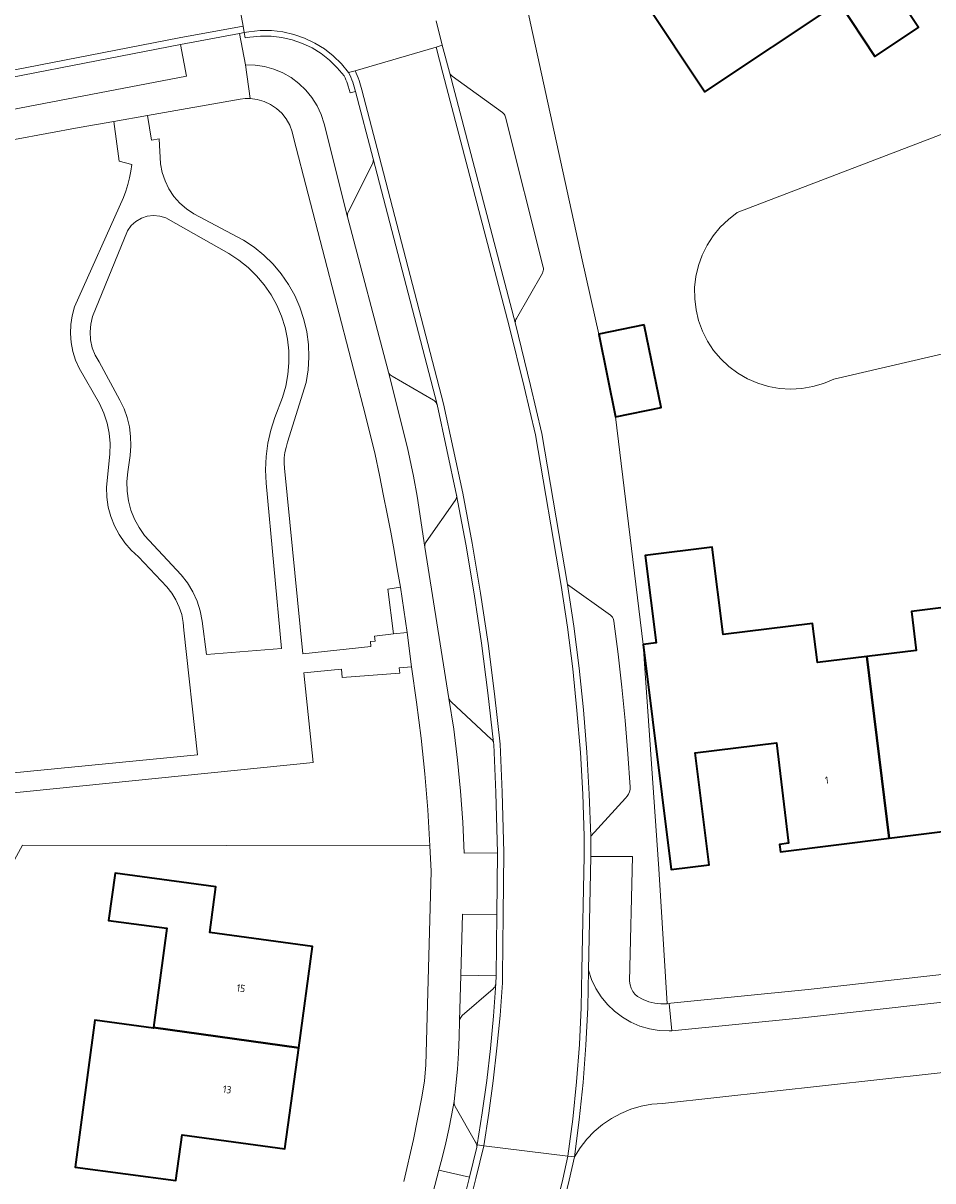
# Model space of a CAD drawing. Header units: metres. Extents: x 229229 to 231729, y 593167 to 595667.
# Tile 236 of 256: x 230875 to 230931, y 594803 to 594874. Entities that reach past the tile are written whole.
import ezdxf
from ezdxf.enums import TextEntityAlignment as Align

# ---------------------------------------------------------------- set-up
doc = ezdxf.new("R2010")
doc.units = ezdxf.units.M
for name, color, linetype, lineweight in [('B-WE-GR-GROENVOORZIENING-GV', 80, 'Continuous', 18), ('B-WE-OG-BEBOUWING-GV', 7, 'Continuous', 35), ('B-WE-OG-BEBOUWING-T18', 10, 'Continuous', 18), ('B-WE-OG-TERREIN_ERF-GV', 7, 'Continuous', 18), ('B-WE-OG-WATER-GV', 130, 'Continuous', 18), ('B-WE-VH-VERHARDING_GESLOTEN-GV', 252, 'Continuous', 18), ('B-WE-VH-VERHARDING_OPEN-GV', 252, 'Continuous', 18)]:
    doc.layers.add(name, color=color, linetype=linetype, lineweight=lineweight)
doc.styles.add('NLCS-ISO-M250-T18', font='NLCS-ISO.ttf', dxfattribs={"height": 0.45})

msp = doc.modelspace()

# ---------------------------------------------------------------- linework, layer by layer
at = {"layer": 'B-WE-GR-GROENVOORZIENING-GV'}
for points in [[(230900.681, 594874.239), (230901.064, 594872.741), (230901.499, 594871.086), (230901.521, 594871.031), (230901.551, 594870.98), (230901.587, 594870.933), (230901.63, 594870.892), (230901.677, 594870.857), (230904.743, 594868.633), (230904.8, 594868.585), (230904.848, 594868.529), (230904.889, 594868.467), (230904.919, 594868.399), (230904.939, 594868.328), (230907.243, 594859.156), (230907.256, 594859.08), (230907.258, 594859.004), (230907.247, 594858.928), (230907.226, 594858.854), (230907.193, 594858.785), (230905.605, 594855.997), (230905.573, 594855.939), (230905.55, 594855.876), (230905.537, 594855.811), (230905.534, 594855.744), (230905.541, 594855.678), (230906.474, 594851.908), (230907.152, 594848.966), (230908.74, 594839.71), (230911.365, 594837.829), (230911.43, 594837.774), (230911.484, 594837.709), (230911.527, 594837.635), (230911.556, 594837.556), (230911.572, 594837.472), (230911.831, 594835.444), (230912.061, 594833.413), (230912.261, 594831.379), (230912.432, 594829.342), (230912.573, 594827.303), (230912.561, 594827.151), (230912.524, 594827.004), (230912.462, 594826.865), (230912.378, 594826.739), (230912.273, 594826.629), (230910.154, 594824.286), (230910.15, 594823.057), (230912.708, 594823.047), (230912.538, 594815.407), (230912.562, 594815.189), (230912.626, 594814.979), (230912.727, 594814.784), (230912.862, 594814.611), (230913.027, 594814.466), (230913.359, 594814.286), (230913.712, 594814.151), (230914.079, 594814.062), (230914.454, 594814.022), (230914.832, 594814.03), (230914.326, 594822.299), (230913.358, 594836.033), (230911.67, 594849.987), (230910.646, 594855.041), (230909.626, 594859.603), (230905.173, 594879.996)], [(230870.817, 594827.789), (230886.074, 594829.275), (230885.239, 594836.903), (230885.199, 594837.389), (230885.103, 594837.867), (230884.95, 594838.33), (230884.744, 594838.772), (230884.487, 594839.186), (230884.183, 594839.567), (230882.462, 594841.402), (230882.011, 594841.809), (230881.61, 594842.266), (230881.264, 594842.766), (230880.978, 594843.302), (230880.756, 594843.868), (230880.6, 594844.456), (230880.513, 594845.057), (230880.496, 594845.665), (230880.71, 594847.699), (230880.719, 594848.338), (230880.659, 594848.973), (230880.53, 594849.599), (230880.333, 594850.206), (230880.071, 594850.789), (230878.818, 594852.957), (230878.593, 594853.461), (230878.428, 594853.987), (230878.323, 594854.529), (230878.281, 594855.08), (230878.301, 594855.631), (230878.385, 594856.177), (230878.53, 594856.709), (230881.539, 594863.422), (230881.686, 594863.812), (230881.811, 594864.209), (230881.913, 594864.613), (230881.993, 594865.021), (230882.049, 594865.434), (230881.269, 594865.638), (230880.946, 594868.073), (230878.827, 594867.698), (230872.865, 594866.6)], [(230875.341, 594823.74), (230900.297, 594823.708), (230900.167, 594825.91), (230899.989, 594828.109), (230899.764, 594830.303), (230899.492, 594832.492), (230899.173, 594834.675), (230898.425, 594834.612), (230898.465, 594834.286), (230894.92, 594834.018), (230894.882, 594834.526), (230892.575, 594834.301), (230893.148, 594828.796), (230870.957, 594826.556)]]:
    msp.add_lwpolyline(points, dxfattribs=at)
for points in [[(230895.743, 594869.909), (230895.411, 594869.821), (230895.3, 594870.24), (230895.261, 594870.369), (230895.216, 594870.496), (230895.164, 594870.62), (230895.107, 594870.742), (230895.044, 594870.861), (230894.627, 594871.367), (230894.158, 594871.825), (230893.641, 594872.229), (230893.083, 594872.574), (230892.491, 594872.856), (230891.872, 594873.072), (230891.233, 594873.218), (230890.581, 594873.294), (230889.925, 594873.298), (230889.273, 594873.231), (230888.991, 594873.19), (230888.93, 594873.52), (230888.64, 594873.467), (230889.001, 594871.541), (230889.593, 594871.528), (230890.178, 594871.443), (230890.748, 594871.285), (230891.295, 594871.057), (230891.809, 594870.764), (230892.282, 594870.409), (230892.708, 594869.998), (230893.08, 594869.538), (230893.392, 594869.035), (230893.639, 594868.497), (230893.817, 594867.933), (230895.255, 594862.222), (230895.247, 594862.284), (230895.248, 594862.347), (230895.257, 594862.409), (230895.276, 594862.468), (230895.303, 594862.525), (230896.782, 594865.486), (230896.809, 594865.542), (230896.828, 594865.602), (230896.838, 594865.664), (230896.839, 594865.726), (230896.831, 594865.788)], [(230885.02, 594872.797), (230869.481, 594869.776), (230869.822, 594867.866), (230885.399, 594870.851)], [(230891.968, 594867.009), (230891.877, 594867.439), (230891.721, 594867.849), (230891.503, 594868.231), (230891.23, 594868.575), (230890.907, 594868.872), (230890.542, 594869.117), (230890.144, 594869.302), (230889.722, 594869.424), (230889.286, 594869.48), (230888.982, 594869.478), (230888.683, 594869.444), (230883.001, 594868.437), (230883.252, 594866.927), (230883.712, 594867.016), (230883.805, 594865.481), (230883.907, 594864.945), (230884.079, 594864.427), (230884.319, 594863.937), (230884.623, 594863.483), (230884.984, 594863.074), (230885.396, 594862.716), (230885.853, 594862.417), (230888.191, 594861.165), (230888.881, 594860.798), (230889.532, 594860.366), (230890.14, 594859.875), (230890.698, 594859.328), (230891.202, 594858.731), (230891.646, 594858.088), (230892.028, 594857.406), (230892.342, 594856.691), (230892.588, 594855.949), (230892.761, 594855.187), (230892.861, 594854.412), (230892.888, 594853.631), (230892.839, 594852.851), (230892.717, 594852.079), (230891.587, 594848.419), (230891.491, 594848.11), (230891.424, 594847.794), (230891.385, 594847.474), (230891.375, 594847.151), (230891.394, 594846.828), (230892.519, 594835.459), (230896.691, 594835.915), (230896.656, 594836.213), (230896.954, 594836.248), (230896.919, 594836.546), (230898.07, 594836.681), (230897.72, 594839.42), (230898.494, 594839.545), (230898.307, 594840.669), (230898.111, 594841.791), (230897.905, 594842.911), (230897.689, 594844.03), (230897.464, 594845.147), (230897.219, 594846.41), (230896.955, 594847.671), (230896.36, 594850.053)], [(230890.803, 594849.932), (230891.266, 594851.155), (230891.47, 594851.854), (230891.605, 594852.57), (230891.669, 594853.295), (230891.661, 594854.024), (230891.582, 594854.748), (230891.432, 594855.46), (230891.212, 594856.155), (230890.925, 594856.824), (230890.574, 594857.463), (230890.162, 594858.063), (230889.693, 594858.62), (230889.172, 594859.129), (230888.603, 594859.583), (230887.992, 594859.98), (230884.125, 594862.167), (230883.758, 594862.279), (230883.375, 594862.313), (230882.994, 594862.267), (230882.63, 594862.145), (230882.299, 594861.95), (230882.016, 594861.691), (230881.791, 594861.38), (230879.647, 594856.134), (230879.533, 594855.662), (230879.49, 594855.177), (230879.521, 594854.692), (230879.625, 594854.217), (230879.798, 594853.763), (230880.038, 594853.34), (230881.318, 594851.007), (230881.569, 594850.48), (230881.763, 594849.93), (230881.898, 594849.362), (230881.973, 594848.783), (230881.987, 594848.2), (230881.94, 594847.618), (230881.81, 594846.607), (230881.747, 594846.018), (230881.756, 594845.426), (230881.836, 594844.839), (230881.987, 594844.266), (230882.205, 594843.715), (230882.488, 594843.195), (230882.832, 594842.713), (230885.059, 594840.3), (230885.45, 594839.804), (230885.779, 594839.266), (230886.042, 594838.692), (230886.234, 594838.09), (230886.353, 594837.47), (230886.626, 594835.422), (230891.213, 594835.793), (230890.282, 594845.916), (230890.238, 594846.732), (230890.269, 594847.548), (230890.374, 594848.358), (230890.553, 594849.155)], [(230900.74, 594850.731), (230900.714, 594850.798), (230900.678, 594850.86), (230900.632, 594850.915), (230900.578, 594850.962), (230900.517, 594851), (230897.987, 594852.467), (230897.928, 594852.503), (230897.875, 594852.548), (230897.83, 594852.6), (230897.794, 594852.659), (230897.767, 594852.723), (230898.932, 594848.08), (230899.296, 594846.349), (230899.523, 594845.128), (230899.985, 594842.003), (230899.983, 594842.071), (230899.992, 594842.138), (230900.011, 594842.203), (230900.039, 594842.264), (230900.077, 594842.32), (230901.851, 594844.85), (230901.888, 594844.91), (230901.916, 594844.975), (230901.934, 594845.043), (230901.943, 594845.113), (230901.942, 594845.184)], [(230904.209, 594829.91), (230904.197, 594830.026), (230904.179, 594830.075), (230904.157, 594830.121), (230904.13, 594830.166), (230904.098, 594830.207), (230904.062, 594830.244), (230901.636, 594832.497), (230901.591, 594832.534), (230901.551, 594832.577), (230901.517, 594832.625), (230901.49, 594832.678), (230901.471, 594832.733), (230901.759, 594830.848), (230901.997, 594828.956), (230902.183, 594827.058), (230902.318, 594825.156), (230902.401, 594823.251), (230904.434, 594823.275), (230904.334, 594826.972)], [(230904.176, 594814.942), (230904.228, 594814.994), (230904.271, 594815.053), (230904.306, 594815.118), (230904.33, 594815.188), (230904.344, 594815.26), (230904.352, 594815.744), (230902.195, 594815.785), (230902.117, 594812.987), (230902.129, 594813.059), (230902.154, 594813.128), (230902.189, 594813.193), (230902.234, 594813.251), (230902.288, 594813.3)], [(230901.852, 594807.725), (230901.824, 594807.782), (230901.803, 594807.842), (230901.79, 594807.905), (230901.786, 594807.968), (230901.789, 594808.032), (230901.635, 594807.185), (230901.463, 594806.341), (230901.275, 594805.501), (230901.069, 594804.666), (230900.846, 594803.834), (230902.726, 594803.412), (230903.169, 594805.232), (230903.176, 594805.298), (230903.173, 594805.365), (230903.159, 594805.43), (230903.136, 594805.493), (230903.104, 594805.551)]]:
    msp.add_lwpolyline(points, close=True, dxfattribs=at)
at = {"layer": 'B-WE-OG-BEBOUWING-GV'}
for points in [[(230913.409, 594875.502), (230917.134, 594869.887), (230925.374, 594875.352), (230927.557, 594872.061), (230930.231, 594873.835), (230926.078, 594880.108), (230923.486, 594878.39), (230921.727, 594881.038)], [(230913.435, 594855.606), (230910.646, 594855.041), (230911.67, 594849.987), (230914.459, 594850.552)], [(230928.439, 594824.173), (230927.059, 594835.303), (230924.035, 594834.931), (230923.742, 594837.315), (230918.255, 594836.64), (230917.593, 594841.991), (230913.491, 594841.483), (230914.153, 594836.132), (230913.359, 594836.033), (230915.075, 594822.254), (230917.411, 594822.545), (230916.559, 594829.406), (230921.527, 594830.003), (230922.266, 594823.857), (230921.722, 594823.792), (230921.773, 594823.343)], [(230928.439, 594824.173), (230935.107, 594825.004), (230935.053, 594825.44), (230934.508, 594825.372), (230933.741, 594831.527), (230936.714, 594831.897), (230935.853, 594838.805), (230929.792, 594838.059), (230930.086, 594835.675), (230927.059, 594835.303)], [(230892.271, 594811.333), (230893.116, 594817.537), (230886.816, 594818.384), (230887.193, 594821.187), (230881.019, 594822.036), (230880.622, 594819.134), (230884.201, 594818.651), (230883.38, 594812.569)], [(230883.38, 594812.569), (230883.376, 594812.538), (230879.787, 594813.017), (230878.586, 594804.022), (230884.747, 594803.193), (230885.127, 594805.996), (230891.427, 594805.138), (230892.271, 594811.333)]]:
    msp.add_lwpolyline(points, close=True, dxfattribs=at)
at = {"layer": 'B-WE-OG-TERREIN_ERF-GV'}
for points in [[(231009.708, 594871.977), (230925.04, 594852.294), (230924.411, 594852.026), (230923.755, 594851.832), (230923.081, 594851.715), (230922.399, 594851.677), (230921.716, 594851.718), (230921.043, 594851.838), (230920.388, 594852.035), (230919.76, 594852.306), (230919.168, 594852.648), (230918.619, 594853.057), (230918.122, 594853.526), (230917.682, 594854.049), (230917.305, 594854.62), (230916.997, 594855.23), (230916.761, 594855.872), (230916.602, 594856.537), (230916.52, 594857.216), (230916.518, 594857.9), (230916.594, 594858.58), (230916.749, 594859.246), (230916.979, 594859.89), (230917.283, 594860.503), (230917.655, 594861.076), (230918.091, 594861.603), (230918.585, 594862.076), (230919.131, 594862.488), (231026.604, 594903.638)], [(230905.173, 594879.996), (230909.626, 594859.603), (230910.646, 594855.041), (230913.435, 594855.606), (230914.459, 594850.552), (230911.67, 594849.987), (230913.358, 594836.033), (230914.326, 594822.299), (230914.832, 594814.03), (230914.964, 594814.045), (230915.054, 594814.059), (230923.469, 594814.901), (230943.82, 594817.186)], [(230898.716, 594803.137), (230899.305, 594805.71), (230899.818, 594808.3), (230899.98, 594809.296), (230900.051, 594810.271), (230900.389, 594822.141), (230900.297, 594823.708), (230875.341, 594823.74), (230839.509, 594758.097)], [(230947.834, 594811.592), (230914.544, 594807.926), (230913.887, 594807.872), (230913.239, 594807.75), (230912.607, 594807.563), (230911.997, 594807.311), (230911.417, 594806.998), (230910.872, 594806.626), (230910.369, 594806.201), (230909.912, 594805.726), (230909.506, 594805.206), (230909.156, 594804.647), (230908.833, 594803.217), (230908.484, 594801.793)]]:
    msp.add_lwpolyline(points, dxfattribs=at)
for points in [[(230917.134, 594869.887), (230913.409, 594875.502), (230921.727, 594881.038), (230923.486, 594878.39), (230926.078, 594880.108), (230930.231, 594873.835), (230927.557, 594872.061), (230925.374, 594875.352)], [(230933.741, 594831.527), (230934.508, 594825.372), (230935.053, 594825.44), (230935.107, 594825.004), (230928.439, 594824.173), (230921.773, 594823.343), (230921.722, 594823.792), (230922.266, 594823.857), (230921.527, 594830.003), (230916.559, 594829.406), (230917.411, 594822.545), (230915.075, 594822.254), (230913.359, 594836.033), (230914.153, 594836.132), (230913.491, 594841.483), (230917.593, 594841.991), (230918.255, 594836.64), (230923.742, 594837.315), (230924.035, 594834.931), (230927.059, 594835.303), (230930.086, 594835.675), (230929.792, 594838.059), (230935.853, 594838.805), (230936.714, 594831.897)], [(230878.586, 594804.022), (230879.787, 594813.017), (230883.376, 594812.538), (230883.38, 594812.569), (230884.201, 594818.651), (230880.622, 594819.134), (230881.019, 594822.036), (230887.193, 594821.187), (230886.816, 594818.384), (230893.116, 594817.537), (230892.271, 594811.333), (230891.427, 594805.138), (230885.127, 594805.996), (230884.747, 594803.193)]]:
    msp.add_lwpolyline(points, close=True, dxfattribs=at)
at = {"layer": 'B-WE-OG-WATER-GV'}
msp.add_lwpolyline([(231026.604, 594903.638), (230919.131, 594862.488), (230918.585, 594862.076), (230918.091, 594861.603), (230917.655, 594861.076), (230917.283, 594860.503), (230916.979, 594859.89), (230916.749, 594859.246), (230916.594, 594858.58), (230916.518, 594857.9), (230916.52, 594857.216), (230916.602, 594856.537), (230916.761, 594855.872), (230916.997, 594855.23), (230917.305, 594854.62), (230917.682, 594854.049), (230918.122, 594853.526), (230918.619, 594853.057), (230919.168, 594852.648), (230919.76, 594852.306), (230920.388, 594852.035), (230921.043, 594851.838), (230921.716, 594851.718), (230922.399, 594851.677), (230923.081, 594851.715), (230923.755, 594851.832), (230924.411, 594852.026), (230925.04, 594852.294), (231009.708, 594871.977)], dxfattribs=at)
at = {"layer": 'B-WE-VH-VERHARDING_GESLOTEN-GV'}
for points in [[(230869.405, 594870.169), (230884.947, 594873.19), (230888.856, 594873.914), (230887.939, 594878.859)], [(230887.939, 594878.859), (230888.856, 594873.914), (230888.93, 594873.52), (230889.219, 594873.573), (230889.909, 594873.644), (230890.603, 594873.64), (230891.292, 594873.56), (230891.968, 594873.404), (230892.623, 594873.176), (230893.249, 594872.878), (230893.839, 594872.513), (230894.386, 594872.086), (230894.882, 594871.602), (230895.323, 594871.066), (230895.717, 594871.181), (230900.68, 594872.629), (230901.064, 594872.741), (230900.681, 594874.239)], [(230908.089, 594801.865), (230908.436, 594803.277), (230908.757, 594804.696), (230903.601, 594805.329), (230903.115, 594803.317), (230902.316, 594800.13)]]:
    msp.add_lwpolyline(points, dxfattribs=at)
for points in [[(230889.219, 594873.573), (230888.93, 594873.52), (230888.991, 594873.19), (230889.273, 594873.231), (230889.925, 594873.298), (230890.581, 594873.294), (230891.233, 594873.218), (230891.872, 594873.072), (230892.491, 594872.856), (230893.083, 594872.574), (230893.641, 594872.229), (230894.158, 594871.825), (230894.627, 594871.367), (230895.044, 594870.861), (230895.107, 594870.742), (230895.164, 594870.62), (230895.216, 594870.496), (230895.261, 594870.369), (230895.3, 594870.24), (230895.411, 594869.821), (230895.743, 594869.909), (230895.632, 594870.33), (230895.586, 594870.483), (230895.531, 594870.634), (230895.469, 594870.781), (230895.4, 594870.926), (230895.323, 594871.066), (230894.882, 594871.602), (230894.386, 594872.086), (230893.839, 594872.513), (230893.249, 594872.878), (230892.623, 594873.176), (230891.968, 594873.404), (230891.292, 594873.56), (230890.603, 594873.64), (230889.909, 594873.644)], [(230908.346, 594839.642), (230906.762, 594848.876), (230906.086, 594851.812), (230905.166, 594855.533), (230901.1, 594871.033), (230900.68, 594872.629), (230895.717, 594871.181), (230895.791, 594871.037), (230895.858, 594870.891), (230895.918, 594870.741), (230895.972, 594870.589), (230896.018, 594870.434), (230896.13, 594870.011), (230897.205, 594865.939), (230901.14, 594850.783), (230902.326, 594845.302), (230902.897, 594842.245), (230903.411, 594839.178), (230903.867, 594836.102), (230904.267, 594833.018), (230904.609, 594829.927), (230904.734, 594826.989), (230904.834, 594823.286), (230904.793, 594819.491), (230904.752, 594815.74), (230904.747, 594815.309), (230904.599, 594813.304), (230904.411, 594811.303), (230904.182, 594809.307), (230903.912, 594807.315), (230903.601, 594805.329), (230908.757, 594804.696), (230909.052, 594806.965), (230909.285, 594809.24), (230909.457, 594811.522), (230909.566, 594813.807), (230909.614, 594816.094), (230909.75, 594823.059), (230909.754, 594824.287), (230909.665, 594826.857), (230909.518, 594829.425), (230909.312, 594831.989), (230909.048, 594834.547), (230908.726, 594837.098)]]:
    msp.add_lwpolyline(points, close=True, dxfattribs=at)
at = {"layer": 'B-WE-VH-VERHARDING_OPEN-GV'}
for points in [[(230869.481, 594869.776), (230885.02, 594872.797), (230888.64, 594873.467), (230888.93, 594873.52), (230888.856, 594873.914), (230884.947, 594873.19), (230869.405, 594870.169)], [(230872.865, 594866.6), (230878.827, 594867.698), (230880.946, 594868.073), (230883.001, 594868.437), (230888.683, 594869.444), (230888.982, 594869.478), (230889.286, 594869.48), (230889.001, 594871.541), (230888.64, 594873.467), (230885.02, 594872.797), (230885.399, 594870.851), (230869.822, 594867.866)], [(230900.011, 594800.636), (230900.846, 594803.834), (230901.069, 594804.666), (230901.275, 594805.501), (230901.463, 594806.341), (230901.635, 594807.185), (230901.789, 594808.032), (230901.898, 594809.02), (230901.985, 594810.01), (230902.05, 594811.001), (230902.094, 594811.994), (230902.117, 594812.987), (230902.195, 594815.785), (230902.298, 594819.518), (230904.393, 594819.495), (230904.434, 594823.275), (230902.401, 594823.251), (230902.318, 594825.156), (230902.183, 594827.058), (230901.997, 594828.956), (230901.759, 594830.848), (230901.471, 594832.733), (230899.985, 594842.003), (230899.523, 594845.128), (230899.296, 594846.349), (230898.932, 594848.08), (230897.767, 594852.723), (230895.255, 594862.222), (230893.817, 594867.933), (230893.639, 594868.497), (230893.392, 594869.035), (230893.08, 594869.538), (230892.708, 594869.998), (230892.282, 594870.409), (230891.809, 594870.764), (230891.295, 594871.057), (230890.748, 594871.285), (230890.178, 594871.443), (230889.593, 594871.528), (230889.001, 594871.541), (230889.286, 594869.48), (230889.722, 594869.424), (230890.144, 594869.302), (230890.542, 594869.117), (230890.907, 594868.872), (230891.23, 594868.575), (230891.503, 594868.231), (230891.721, 594867.849), (230891.877, 594867.439), (230891.968, 594867.009), (230896.36, 594850.053), (230896.955, 594847.671), (230897.219, 594846.41), (230897.464, 594845.147), (230897.689, 594844.03), (230897.905, 594842.911), (230898.111, 594841.791), (230898.307, 594840.669), (230898.494, 594839.545), (230898.911, 594836.779), (230899.173, 594834.675), (230899.492, 594832.492), (230899.764, 594830.303), (230899.989, 594828.109), (230900.167, 594825.91), (230900.297, 594823.708), (230900.389, 594822.141), (230900.051, 594810.271), (230899.98, 594809.296), (230899.818, 594808.3), (230899.305, 594805.71), (230898.716, 594803.137)], [(230870.957, 594826.556), (230893.148, 594828.796), (230892.575, 594834.301), (230894.882, 594834.526), (230894.92, 594834.018), (230898.465, 594834.286), (230898.425, 594834.612), (230899.173, 594834.675), (230898.911, 594836.779), (230898.07, 594836.681), (230896.919, 594836.546), (230896.954, 594836.248), (230896.656, 594836.213), (230896.691, 594835.915), (230892.519, 594835.459), (230891.394, 594846.828), (230891.375, 594847.151), (230891.385, 594847.474), (230891.424, 594847.794), (230891.491, 594848.11), (230891.587, 594848.419), (230892.717, 594852.079), (230892.839, 594852.851), (230892.888, 594853.631), (230892.861, 594854.412), (230892.761, 594855.187), (230892.588, 594855.949), (230892.342, 594856.691), (230892.028, 594857.406), (230891.646, 594858.088), (230891.202, 594858.731), (230890.698, 594859.328), (230890.14, 594859.875), (230889.532, 594860.366), (230888.881, 594860.798), (230888.191, 594861.165), (230885.853, 594862.417), (230885.396, 594862.716), (230884.984, 594863.074), (230884.623, 594863.483), (230884.319, 594863.937), (230884.079, 594864.427), (230883.907, 594864.945), (230883.805, 594865.481), (230883.712, 594867.016), (230883.252, 594866.927), (230883.001, 594868.437), (230880.946, 594868.073), (230881.269, 594865.638), (230882.049, 594865.434), (230881.993, 594865.021), (230881.913, 594864.613), (230881.811, 594864.209), (230881.686, 594863.812), (230881.539, 594863.422), (230878.53, 594856.709), (230878.385, 594856.177), (230878.301, 594855.631), (230878.281, 594855.08), (230878.323, 594854.529), (230878.428, 594853.987), (230878.593, 594853.461), (230878.818, 594852.957), (230880.071, 594850.789), (230880.333, 594850.206), (230880.53, 594849.599), (230880.659, 594848.973), (230880.719, 594848.338), (230880.71, 594847.699), (230880.496, 594845.665), (230880.513, 594845.057), (230880.6, 594844.456), (230880.756, 594843.868), (230880.978, 594843.302), (230881.264, 594842.766), (230881.61, 594842.266), (230882.011, 594841.809), (230882.462, 594841.402), (230884.183, 594839.567), (230884.487, 594839.186), (230884.744, 594838.772), (230884.95, 594838.33), (230885.103, 594837.867), (230885.199, 594837.389), (230885.239, 594836.903), (230886.074, 594829.275), (230870.817, 594827.789)], [(230946.714, 594815.803), (230923.127, 594813.166), (230915.131, 594812.376), (230914.951, 594812.358), (230914.346, 594812.387), (230913.75, 594812.488), (230913.169, 594812.659), (230912.613, 594812.899), (230912.09, 594813.204), (230911.607, 594813.569), (230911.172, 594813.989), (230910.79, 594814.459), (230910.466, 594814.97), (230910.206, 594815.517), (230910.014, 594816.091), (230909.966, 594813.795), (230909.856, 594811.5), (230909.684, 594809.21), (230909.451, 594806.925), (230909.156, 594804.647), (230909.506, 594805.206), (230909.912, 594805.726), (230910.369, 594806.201), (230910.872, 594806.626), (230911.417, 594806.998), (230911.997, 594807.311), (230912.607, 594807.563), (230913.239, 594807.75), (230913.887, 594807.872), (230914.544, 594807.926), (230947.834, 594811.592)], [(230902.316, 594800.13), (230903.115, 594803.317), (230903.601, 594805.329), (230903.204, 594805.378), (230903.169, 594805.232), (230902.726, 594803.412), (230901.928, 594800.227)], [(230908.484, 594801.793), (230908.833, 594803.217), (230909.156, 594804.647), (230908.757, 594804.696), (230908.436, 594803.277), (230908.089, 594801.865)]]:
    msp.add_lwpolyline(points, dxfattribs=at)
for points in [[(230901.499, 594871.086), (230901.064, 594872.741), (230900.68, 594872.629), (230901.1, 594871.033), (230905.166, 594855.533), (230906.086, 594851.812), (230906.762, 594848.876), (230908.346, 594839.642), (230908.726, 594837.098), (230909.048, 594834.547), (230909.312, 594831.989), (230909.518, 594829.425), (230909.665, 594826.857), (230909.754, 594824.287), (230909.75, 594823.059), (230909.614, 594816.094), (230909.566, 594813.807), (230909.457, 594811.522), (230909.285, 594809.24), (230909.052, 594806.965), (230908.757, 594804.696), (230909.156, 594804.647), (230909.451, 594806.925), (230909.684, 594809.21), (230909.856, 594811.5), (230909.966, 594813.795), (230910.014, 594816.091), (230910.15, 594823.057), (230910.154, 594824.286), (230910.065, 594826.868), (230909.917, 594829.447), (230909.711, 594832.022), (230909.446, 594834.592), (230909.122, 594837.155), (230908.74, 594839.71), (230907.152, 594848.966), (230906.474, 594851.908), (230905.541, 594855.678)], [(230897.205, 594865.939), (230896.13, 594870.011), (230896.018, 594870.434), (230895.972, 594870.589), (230895.918, 594870.741), (230895.858, 594870.891), (230895.791, 594871.037), (230895.717, 594871.181), (230895.323, 594871.066), (230895.4, 594870.926), (230895.469, 594870.781), (230895.531, 594870.634), (230895.586, 594870.483), (230895.632, 594870.33), (230895.743, 594869.909), (230896.831, 594865.788), (230900.74, 594850.731), (230901.942, 594845.184), (230902.504, 594842.17), (230903.011, 594839.146), (230903.462, 594836.113), (230903.857, 594833.073), (230904.197, 594830.026), (230904.209, 594829.91), (230904.334, 594826.972), (230904.434, 594823.275), (230904.393, 594819.495), (230904.352, 594815.744), (230904.344, 594815.26), (230904.196, 594813.275), (230904.008, 594811.294), (230903.78, 594809.317), (230903.512, 594807.344), (230903.204, 594805.378), (230903.601, 594805.329), (230903.912, 594807.315), (230904.182, 594809.307), (230904.411, 594811.303), (230904.599, 594813.304), (230904.747, 594815.309), (230904.752, 594815.74), (230904.793, 594819.491), (230904.834, 594823.286), (230904.734, 594826.989), (230904.609, 594829.927), (230904.267, 594833.018), (230903.867, 594836.102), (230903.411, 594839.178), (230902.897, 594842.245), (230902.326, 594845.302), (230901.14, 594850.783)], [(230904.939, 594868.328), (230904.919, 594868.399), (230904.889, 594868.467), (230904.848, 594868.529), (230904.8, 594868.585), (230904.743, 594868.633), (230901.677, 594870.857), (230901.63, 594870.892), (230901.587, 594870.933), (230901.551, 594870.98), (230901.521, 594871.031), (230901.499, 594871.086), (230905.541, 594855.678), (230905.534, 594855.744), (230905.537, 594855.811), (230905.55, 594855.876), (230905.573, 594855.939), (230905.605, 594855.997), (230907.193, 594858.785), (230907.226, 594858.854), (230907.247, 594858.928), (230907.258, 594859.004), (230907.256, 594859.08), (230907.243, 594859.156)], [(230896.831, 594865.788), (230896.839, 594865.726), (230896.838, 594865.664), (230896.828, 594865.602), (230896.809, 594865.542), (230896.782, 594865.486), (230895.303, 594862.525), (230895.276, 594862.468), (230895.257, 594862.409), (230895.248, 594862.347), (230895.247, 594862.284), (230895.255, 594862.222), (230897.767, 594852.723), (230897.794, 594852.659), (230897.83, 594852.6), (230897.875, 594852.548), (230897.928, 594852.503), (230897.987, 594852.467), (230900.517, 594851), (230900.578, 594850.962), (230900.632, 594850.915), (230900.678, 594850.86), (230900.714, 594850.798), (230900.74, 594850.731)], [(230891.266, 594851.155), (230890.803, 594849.932), (230890.553, 594849.155), (230890.374, 594848.358), (230890.269, 594847.548), (230890.238, 594846.732), (230890.282, 594845.916), (230891.213, 594835.793), (230886.626, 594835.422), (230886.353, 594837.47), (230886.234, 594838.09), (230886.042, 594838.692), (230885.779, 594839.266), (230885.45, 594839.804), (230885.059, 594840.3), (230882.832, 594842.713), (230882.488, 594843.195), (230882.205, 594843.715), (230881.987, 594844.266), (230881.836, 594844.839), (230881.756, 594845.426), (230881.747, 594846.018), (230881.81, 594846.607), (230881.94, 594847.618), (230881.987, 594848.2), (230881.973, 594848.783), (230881.898, 594849.362), (230881.763, 594849.93), (230881.569, 594850.48), (230881.318, 594851.007), (230880.038, 594853.34), (230879.798, 594853.763), (230879.625, 594854.217), (230879.521, 594854.692), (230879.49, 594855.177), (230879.533, 594855.662), (230879.647, 594856.134), (230881.791, 594861.38), (230882.016, 594861.691), (230882.299, 594861.95), (230882.63, 594862.145), (230882.994, 594862.267), (230883.375, 594862.313), (230883.758, 594862.279), (230884.125, 594862.167), (230887.992, 594859.98), (230888.603, 594859.583), (230889.172, 594859.129), (230889.693, 594858.62), (230890.162, 594858.063), (230890.574, 594857.463), (230890.925, 594856.824), (230891.212, 594856.155), (230891.432, 594855.46), (230891.582, 594854.748), (230891.661, 594854.024), (230891.669, 594853.295), (230891.605, 594852.57), (230891.47, 594851.854)], [(230901.942, 594845.184), (230901.943, 594845.113), (230901.934, 594845.043), (230901.916, 594844.975), (230901.888, 594844.91), (230901.851, 594844.85), (230900.077, 594842.32), (230900.039, 594842.264), (230900.011, 594842.203), (230899.992, 594842.138), (230899.983, 594842.071), (230899.985, 594842.003), (230901.471, 594832.733), (230901.49, 594832.678), (230901.517, 594832.625), (230901.551, 594832.577), (230901.591, 594832.534), (230901.636, 594832.497), (230904.062, 594830.244), (230904.098, 594830.207), (230904.13, 594830.166), (230904.157, 594830.121), (230904.179, 594830.075), (230904.197, 594830.026), (230903.857, 594833.073), (230903.462, 594836.113), (230903.011, 594839.146), (230902.504, 594842.17)], [(230911.572, 594837.472), (230911.556, 594837.556), (230911.527, 594837.635), (230911.484, 594837.709), (230911.43, 594837.774), (230911.365, 594837.829), (230908.74, 594839.71), (230909.122, 594837.155), (230909.446, 594834.592), (230909.711, 594832.022), (230909.917, 594829.447), (230910.065, 594826.868), (230910.154, 594824.286), (230912.273, 594826.629), (230912.378, 594826.739), (230912.462, 594826.865), (230912.524, 594827.004), (230912.561, 594827.151), (230912.573, 594827.303), (230912.432, 594829.342), (230912.261, 594831.379), (230912.061, 594833.413), (230911.831, 594835.444)], [(230898.494, 594839.545), (230897.72, 594839.42), (230898.07, 594836.681), (230898.911, 594836.779)], [(230968.816, 594821.701), (230974.708, 594823.331), (230975.266, 594823.567), (230975.793, 594823.866), (230976.282, 594824.224), (230976.727, 594824.637), (230977.12, 594825.098), (230977.458, 594825.601), (230962.745, 594821.833), (230948.547, 594818.124), (230947.611, 594817.893), (230946.669, 594817.684), (230945.724, 594817.496), (230944.774, 594817.33), (230943.82, 594817.186), (230923.469, 594814.901), (230915.054, 594814.059), (230914.964, 594814.045), (230915.131, 594812.376), (230923.127, 594813.166), (230946.714, 594815.803), (230948.222, 594816.083)], [(230912.708, 594823.047), (230910.15, 594823.057), (230910.014, 594816.091), (230910.206, 594815.517), (230910.466, 594814.97), (230910.79, 594814.459), (230911.172, 594813.989), (230911.607, 594813.569), (230912.09, 594813.204), (230912.613, 594812.899), (230913.169, 594812.659), (230913.75, 594812.488), (230914.346, 594812.387), (230914.951, 594812.358), (230915.131, 594812.376), (230914.964, 594814.045), (230914.832, 594814.03), (230914.454, 594814.022), (230914.079, 594814.062), (230913.712, 594814.151), (230913.359, 594814.286), (230913.027, 594814.466), (230912.862, 594814.611), (230912.727, 594814.784), (230912.626, 594814.979), (230912.562, 594815.189), (230912.538, 594815.407)], [(230902.195, 594815.785), (230904.352, 594815.744), (230904.393, 594819.495), (230902.298, 594819.518)], [(230904.344, 594815.26), (230904.33, 594815.188), (230904.306, 594815.118), (230904.271, 594815.053), (230904.228, 594814.994), (230904.176, 594814.942), (230902.288, 594813.3), (230902.234, 594813.251), (230902.189, 594813.193), (230902.154, 594813.128), (230902.129, 594813.059), (230902.117, 594812.987), (230902.094, 594811.994), (230902.05, 594811.001), (230901.985, 594810.01), (230901.898, 594809.02), (230901.789, 594808.032), (230901.786, 594807.968), (230901.79, 594807.905), (230901.803, 594807.842), (230901.824, 594807.782), (230901.852, 594807.725), (230903.104, 594805.551), (230903.136, 594805.493), (230903.159, 594805.43), (230903.173, 594805.365), (230903.176, 594805.298), (230903.169, 594805.232), (230903.204, 594805.378), (230903.512, 594807.344), (230903.78, 594809.317), (230904.008, 594811.294), (230904.196, 594813.275)], [(230900.011, 594800.636), (230901.928, 594800.227), (230902.726, 594803.412), (230900.846, 594803.834)]]:
    msp.add_lwpolyline(points, close=True, dxfattribs=at)

# ---------------------------------------------------------------- texts
at = {"layer": 'B-WE-OG-BEBOUWING-T18', "style": 'NLCS-ISO-M250-T18'}
for s, rotation, p in [('1', 7, (230924.612, 594827.727)), ('15', 352.3, (230888.73, 594814.975)), ('13', 352.4, (230887.886, 594808.775))]:
    msp.add_text(s, height=0.45, rotation=rotation, dxfattribs=at).set_placement(p, align=Align.MIDDLE)

doc.saveas('drawing.dxf')
